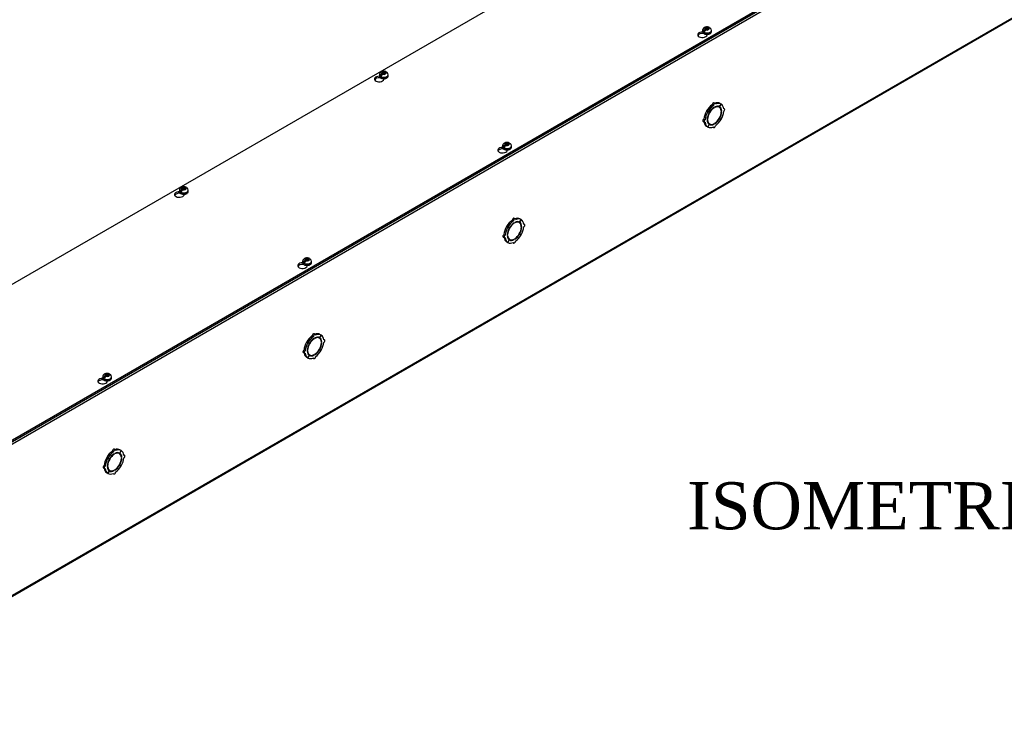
# Model space of a CAD drawing. Header units: inches. Extents: x 1 to 299, y -2 to 199.
# Tile 11 of 14: x 205 to 247, y 140 to 169. Entities that reach past the tile are written whole.
import ezdxf
from ezdxf.enums import TextEntityAlignment as Align

# ---------------------------------------------------------------- set-up
doc = ezdxf.new("R2010")
doc.units = ezdxf.units.IN
doc.header["$MEASUREMENT"] = 0
for name, color, linetype in [('COM56318-1', 7, 'Continuous'), ('COM70724-6', 7, 'Continuous'), ('Default', 7, 'Continuous'), ('SCS19515', 7, 'Continuous')]:
    doc.layers.add(name, color=color, linetype=linetype)
doc.styles.add('SEACAD_Times_New_Roman', font='times.ttf')

# ---------------------------------------------------------------- blocks, each defined once
blk = doc.blocks.new('SE2')
at = {"layer": 'COM56318-1', "color": 7, "linetype": 'Continuous'}
for p, q in [((232.869, 174.031), (190.487, 149.562)), ((196.202, 146.263), (238.584, 170.732)), ((196.202, 146.199), (238.584, 170.668)), ((233.953, 168.377), (233.953, 168.403)), ((233.953, 168.377), (233.968, 168.386)), ((234.129, 168.31), (234.129, 168.339)), ((220.239, 166.497), (220.239, 166.523)), ((220.239, 166.497), (220.255, 166.506)), ((220.416, 166.43), (220.416, 166.459)), ((225.467, 163.478), (225.467, 163.504)), ((225.467, 163.478), (225.483, 163.487)), ((225.644, 163.411), (225.644, 163.44)), ((211.754, 161.598), (211.754, 161.624)), ((211.754, 161.598), (211.77, 161.607)), ((211.931, 161.531), (211.931, 161.56)), ((216.982, 158.579), (216.982, 158.605)), ((216.982, 158.579), (216.998, 158.588)), ((217.159, 158.512), (217.159, 158.541)), ((208.497, 153.68), (208.497, 153.706)), ((208.497, 153.68), (208.513, 153.689)), ((208.674, 153.613), (208.674, 153.642))]:
    blk.add_line(p, q, dxfattribs=at)
for centre, major_axis, start_param, end_param in [((233.928, 168.325), (0.203, 0), 1.538803, 6.405229), ((233.928, 168.261), (-0.203, 0), 4.590345, 6.008059), ((220.214, 166.444), (0.203, 0), 1.538803, 6.405229), ((220.214, 166.381), (-0.203, 0), 4.590345, 6.008059), ((225.443, 163.426), (0.203, 0), 1.538803, 6.405229), ((225.443, 163.362), (-0.203, 0), 4.590345, 6.008059), ((211.729, 161.545), (0.203, 0), 1.538803, 6.405229), ((211.729, 161.482), (-0.203, 0), 4.590345, 6.008059), ((216.957, 158.527), (0.203, 0), 1.538803, 6.405229), ((216.957, 158.463), (-0.203, 0), 4.590345, 6.008059), ((208.472, 153.628), (0.203, 0), 1.538803, 6.405229), ((208.472, 153.564), (-0.203, 0), 4.590345, 6.008059)]:
    blk.add_ellipse(centre, major_axis=major_axis, ratio=0.57735, start_param=start_param, end_param=end_param, dxfattribs=at)
at = {"layer": 'COM70724-6', "color": 7, "linetype": 'Continuous'}
for p, q in [((281.055, 195.075), (196.202, 146.085)), ((196.179, 139.621), (281.032, 188.611)), ((196.202, 139.671), (281.055, 188.661)), ((234.154, 165.054), (234.103, 165.084)), ((234.103, 165.084), (234.166, 165.048)), ((234.156, 165.059), (234.105, 165.088)), ((234.168, 165.051), (234.105, 165.088)), ((234.154, 165.054), (234.217, 165.019)), ((234.219, 165.022), (234.156, 165.059)), ((234.217, 165.019), (234.166, 165.048)), ((234.219, 165.022), (234.168, 165.051)), ((234.392, 165.325), (234.341, 165.354)), ((234.422, 165.222), (234.406, 165.232)), ((234.468, 165.405), (234.417, 165.434)), ((234.422, 165.222), (234.422, 165.243)), ((234.451, 165.259), (234.451, 165.239)), ((234.643, 165.251), (234.592, 165.281)), ((234.716, 165.382), (234.654, 165.274)), ((234.656, 165.272), (234.654, 165.274)), ((234.656, 165.272), (234.719, 165.381)), ((234.716, 165.382), (234.666, 165.411)), ((234.719, 165.381), (234.716, 165.382)), ((234.745, 165.089), (234.726, 165.1)), ((234.728, 165.079), (234.745, 165.089)), ((234.745, 165.056), (234.728, 165.046)), ((234.863, 165.176), (234.829, 165.196)), ((233.959, 164.641), (234.01, 164.612)), ((234.041, 164.717), (233.99, 164.746)), ((234.127, 164.732), (234.145, 164.742)), ((234.145, 164.71), (234.127, 164.699)), ((234.145, 164.742), (234.129, 164.752)), ((234.654, 164.766), (234.642, 164.773)), ((234.656, 164.769), (234.644, 164.777)), ((234.654, 164.766), (234.716, 164.73)), ((234.719, 164.734), (234.656, 164.769)), ((234.154, 164.408), (234.103, 164.437)), ((234.217, 164.516), (234.154, 164.408)), ((234.156, 164.406), (234.154, 164.408)), ((234.156, 164.406), (234.219, 164.515)), ((234.179, 164.566), (234.23, 164.537)), ((234.219, 164.515), (234.217, 164.516)), ((234.371, 164.403), (234.405, 164.384)), ((234.422, 164.529), (234.403, 164.54)), ((234.422, 164.529), (234.422, 164.55)), ((234.451, 164.566), (234.451, 164.545)), ((225.907, 160.426), (225.856, 160.455)), ((225.982, 160.506), (225.931, 160.535)), ((226.231, 160.483), (226.169, 160.375)), ((226.171, 160.373), (226.234, 160.482)), ((226.231, 160.483), (226.18, 160.512)), ((226.234, 160.482), (226.231, 160.483)), ((225.669, 160.155), (225.618, 160.185)), ((225.618, 160.185), (225.681, 160.149)), ((225.671, 160.16), (225.62, 160.189)), ((225.682, 160.152), (225.62, 160.189)), ((225.669, 160.155), (225.731, 160.12)), ((225.733, 160.123), (225.671, 160.16)), ((225.731, 160.12), (225.681, 160.149)), ((225.733, 160.123), (225.682, 160.152)), ((225.937, 160.323), (225.92, 160.333)), ((225.937, 160.323), (225.937, 160.344)), ((225.965, 160.36), (225.965, 160.34)), ((226.157, 160.352), (226.106, 160.382)), ((226.171, 160.373), (226.169, 160.375)), ((226.26, 160.19), (226.241, 160.201)), ((226.242, 160.18), (226.26, 160.19)), ((226.26, 160.157), (226.242, 160.147)), ((226.378, 160.277), (226.343, 160.297)), ((225.474, 159.742), (225.525, 159.713)), ((225.556, 159.818), (225.505, 159.847)), ((225.642, 159.833), (225.66, 159.843)), ((225.66, 159.811), (225.642, 159.8)), ((225.66, 159.843), (225.643, 159.853)), ((225.731, 159.617), (225.669, 159.509)), ((225.671, 159.507), (225.733, 159.616)), ((225.694, 159.667), (225.745, 159.638)), ((225.733, 159.616), (225.731, 159.617)), ((225.937, 159.63), (225.918, 159.641)), ((225.937, 159.63), (225.937, 159.651)), ((225.965, 159.667), (225.965, 159.646)), ((226.169, 159.867), (226.156, 159.874)), ((226.171, 159.871), (226.158, 159.878)), ((226.169, 159.867), (226.231, 159.831)), ((226.234, 159.835), (226.171, 159.871)), ((225.669, 159.509), (225.618, 159.538)), ((225.671, 159.507), (225.669, 159.509)), ((225.886, 159.504), (225.92, 159.485)), ((217.422, 155.527), (217.371, 155.556)), ((217.452, 155.424), (217.435, 155.434)), ((217.497, 155.607), (217.446, 155.636)), ((217.452, 155.424), (217.452, 155.445)), ((217.48, 155.461), (217.48, 155.441)), ((217.672, 155.453), (217.621, 155.483)), ((217.746, 155.584), (217.684, 155.476)), ((217.686, 155.474), (217.684, 155.476)), ((217.686, 155.474), (217.748, 155.583)), ((217.746, 155.584), (217.695, 155.613)), ((217.748, 155.583), (217.746, 155.584)), ((217.183, 155.256), (217.132, 155.286)), ((217.132, 155.286), (217.195, 155.25)), ((217.186, 155.261), (217.135, 155.29)), ((217.197, 155.254), (217.135, 155.29)), ((217.183, 155.256), (217.246, 155.221)), ((217.248, 155.224), (217.186, 155.261)), ((217.246, 155.221), (217.195, 155.25)), ((217.248, 155.224), (217.197, 155.254)), ((217.775, 155.291), (217.756, 155.302)), ((217.757, 155.281), (217.775, 155.291)), ((217.775, 155.258), (217.757, 155.248)), ((217.892, 155.379), (217.858, 155.398)), ((216.988, 154.843), (217.039, 154.814)), ((217.071, 154.919), (217.02, 154.948)), ((217.183, 154.61), (217.132, 154.639)), ((217.157, 154.934), (217.175, 154.944)), ((217.175, 154.912), (217.157, 154.901)), ((217.175, 154.944), (217.158, 154.954)), ((217.246, 154.718), (217.183, 154.61)), ((217.186, 154.608), (217.183, 154.61)), ((217.186, 154.608), (217.248, 154.717)), ((217.209, 154.768), (217.26, 154.739)), ((217.248, 154.717), (217.246, 154.718)), ((217.4, 154.605), (217.435, 154.586)), ((217.452, 154.731), (217.432, 154.742)), ((217.452, 154.731), (217.452, 154.752)), ((217.48, 154.768), (217.48, 154.747)), ((217.684, 154.968), (217.671, 154.975)), ((217.686, 154.972), (217.673, 154.979)), ((217.684, 154.968), (217.746, 154.932)), ((217.748, 154.936), (217.686, 154.972)), ((208.936, 150.628), (208.885, 150.658)), ((208.966, 150.525), (208.95, 150.535)), ((209.012, 150.708), (208.961, 150.737)), ((208.966, 150.525), (208.966, 150.546)), ((208.995, 150.562), (208.995, 150.542)), ((209.187, 150.554), (209.136, 150.584)), ((209.261, 150.685), (209.198, 150.577)), ((209.2, 150.576), (209.198, 150.577)), ((209.2, 150.576), (209.263, 150.684)), ((209.261, 150.685), (209.21, 150.714)), ((209.263, 150.684), (209.261, 150.685)), ((209.407, 150.48), (209.373, 150.499)), ((208.585, 150.02), (208.534, 150.049)), ((208.698, 150.357), (208.647, 150.387)), ((208.647, 150.387), (208.71, 150.351)), ((208.701, 150.362), (208.65, 150.391)), ((208.712, 150.355), (208.65, 150.391)), ((208.672, 150.035), (208.689, 150.045)), ((208.689, 150.013), (208.672, 150.002)), ((208.689, 150.045), (208.673, 150.055)), ((208.698, 150.357), (208.761, 150.322)), ((208.763, 150.325), (208.701, 150.362)), ((208.761, 150.322), (208.71, 150.351)), ((208.763, 150.325), (208.712, 150.355)), ((209.198, 150.069), (209.186, 150.076)), ((209.2, 150.073), (209.188, 150.08)), ((209.198, 150.069), (209.261, 150.033)), ((209.263, 150.037), (209.2, 150.073)), ((209.29, 150.392), (209.27, 150.403)), ((209.272, 150.382), (209.29, 150.392)), ((209.29, 150.359), (209.272, 150.349)), ((208.503, 149.944), (208.554, 149.915)), ((208.698, 149.711), (208.647, 149.74)), ((208.761, 149.819), (208.698, 149.711)), ((208.701, 149.709), (208.698, 149.711)), ((208.701, 149.709), (208.763, 149.818)), ((208.723, 149.869), (208.774, 149.84)), ((208.763, 149.818), (208.761, 149.819)), ((208.915, 149.706), (208.949, 149.687)), ((208.966, 149.832), (208.947, 149.843)), ((208.966, 149.832), (208.966, 149.853)), ((208.995, 149.869), (208.995, 149.849))]:
    blk.add_line(p, q, dxfattribs=at)
for centre, major_axis, start_param, end_param in [((234.386, 164.924), (-0.281, -0.487), 4.716752, 5.386446), ((234.436, 164.894), (-0.281, -0.487), 4.716752, 5.386446), ((234.386, 164.924), (0.281, 0.487), 0.896739, 1.566433), ((234.436, 164.894), (-0.206, -0.357), 3.975495, 5.449283), ((234.436, 164.894), (0.281, 0.487), 0.896739, 1.566433), ((234.436, 164.894), (0.219, 0.379), 0.831128, 1.566433), ((234.386, 165.38), (-0.0313, -0.0541), 3.141593, 5.497787), ((234.436, 165.351), (-0.0312, -0.0541), 2.356194, 5.497787), ((234.386, 164.924), (0.281, 0.487), 0.004363, 0.620067), ((234.436, 164.894), (-0.206, -0.357), 2.404698, 3.878487), ((234.436, 164.894), (0.219, 0.379), 0.004363, 0.739668), ((234.436, 164.894), (0.206, 0.357), 3.975495, 5.449283), ((234.436, 164.894), (0.281, 0.487), 0.004363, 0.674057), ((234.386, 164.924), (-0.206, -0.357), 3.141593, 3.271499), ((234.386, 164.924), (0.219, 0.379), 5.920402, 6.166551), ((234.436, 164.894), (0.219, 0.379), 5.543517, 6.278822), ((234.436, 164.894), (0.219, 0.379), 4.716752, 5.452057), ((234.436, 164.894), (0.281, 0.487), 5.609128, 6.278822), ((234.436, 164.894), (0.281, 0.487), 4.716752, 5.386446), ((234.832, 165.122), (-0.0313, -0.0541), 0.785398, 3.926991), ((233.99, 164.695), (0.0312, 0.0541), 0.785398, 3.141593), ((234.041, 164.666), (0.0312, 0.0541), 0.785398, 3.926991), ((234.436, 164.894), (-0.219, -0.379), 4.716752, 5.452057), ((234.436, 164.894), (-0.219, -0.379), 5.543517, 6.278822), ((234.436, 164.894), (0.206, 0.357), 2.404698, 3.878487), ((234.436, 164.894), (-0.219, -0.379), 0.831128, 1.566433), ((234.436, 164.894), (-0.281, -0.487), 0.896739, 1.566433), ((234.386, 164.924), (-0.281, -0.487), 5.663118, 6.278822), ((234.436, 164.894), (-0.281, -0.487), 5.609128, 6.278822), ((234.386, 164.924), (0.206, 0.357), 3.011687, 3.141593), ((234.436, 164.894), (-0.281, -0.487), 0.004363, 0.674057), ((234.386, 164.924), (-0.219, -0.379), 0.116634, 0.362783), ((234.436, 164.894), (-0.219, -0.379), 0.004363, 0.739668), ((234.436, 164.438), (0.0313, 0.0541), 2.356194, 5.497787), ((225.9, 160.025), (0.281, 0.487), 0.896739, 1.566433), ((225.9, 160.481), (-0.0313, -0.0541), 3.141593, 5.497787), ((225.951, 160.452), (-0.0312, -0.0541), 2.356194, 5.497787), ((225.9, 160.025), (0.281, 0.487), 0.004363, 0.620067), ((225.951, 159.995), (0.281, 0.487), 0.004363, 0.674057), ((225.951, 159.995), (0.281, 0.487), 5.609128, 6.278822), ((225.9, 160.025), (-0.281, -0.487), 4.716752, 5.386446), ((225.951, 159.995), (-0.281, -0.487), 4.716752, 5.386446), ((225.951, 159.995), (-0.219, -0.379), 4.716752, 5.452057), ((225.951, 159.995), (-0.206, -0.357), 3.975495, 5.449283), ((225.951, 159.995), (0.281, 0.487), 0.896739, 1.566433), ((225.951, 159.995), (0.219, 0.379), 0.831128, 1.566433), ((225.951, 159.995), (-0.206, -0.357), 2.404698, 3.878487), ((225.951, 159.995), (0.219, 0.379), 0.004363, 0.739668), ((225.951, 159.995), (0.206, 0.357), 3.975495, 5.449283), ((225.9, 160.025), (-0.206, -0.357), 3.141593, 3.271499), ((225.9, 160.025), (0.219, 0.379), 5.920402, 6.166551), ((225.951, 159.995), (0.219, 0.379), 5.543517, 6.278822), ((225.951, 159.995), (0.219, 0.379), 4.716752, 5.452057), ((225.951, 159.995), (0.281, 0.487), 4.716752, 5.386446), ((226.346, 160.223), (-0.0313, -0.0541), 0.785398, 3.926991), ((225.505, 159.796), (0.0313, 0.0541), 0.785398, 3.141593), ((225.9, 160.025), (-0.281, -0.487), 5.663118, 6.278822), ((225.556, 159.767), (0.0312, 0.0541), 0.785398, 3.926991), ((225.951, 159.995), (-0.281, -0.487), 5.609128, 6.278822), ((225.951, 159.995), (-0.219, -0.379), 5.543517, 6.278822), ((225.951, 159.995), (0.206, 0.357), 2.404698, 3.878487), ((225.9, 160.025), (0.206, 0.357), 3.011687, 3.141593), ((225.9, 160.025), (-0.219, -0.379), 0.116634, 0.362783), ((225.951, 159.995), (-0.219, -0.379), 0.004363, 0.739668), ((225.951, 159.995), (-0.219, -0.379), 0.831128, 1.566433), ((225.951, 159.995), (-0.281, -0.487), 0.896739, 1.566433), ((225.951, 159.995), (-0.281, -0.487), 0.004363, 0.674057), ((225.951, 159.539), (0.0312, 0.0541), 2.356194, 5.497787), ((217.415, 155.126), (0.281, 0.487), 0.896739, 1.566433), ((217.466, 155.096), (0.281, 0.487), 0.896739, 1.566433), ((217.466, 155.096), (0.219, 0.379), 0.831128, 1.566433), ((217.415, 155.582), (-0.0313, -0.0541), 3.141593, 5.497787), ((217.466, 155.553), (-0.0312, -0.0541), 2.356194, 5.497787), ((217.415, 155.126), (0.281, 0.487), 0.004363, 0.620067), ((217.466, 155.096), (-0.206, -0.357), 2.404698, 3.878487), ((217.466, 155.096), (0.219, 0.379), 0.004363, 0.739668), ((217.466, 155.096), (0.281, 0.487), 0.004363, 0.674057), ((217.415, 155.126), (-0.206, -0.357), 3.141593, 3.271499), ((217.415, 155.126), (0.219, 0.379), 5.920402, 6.166551), ((217.466, 155.096), (0.219, 0.379), 5.543517, 6.278822), ((217.466, 155.096), (0.281, 0.487), 5.609128, 6.278822), ((217.415, 155.126), (-0.281, -0.487), 4.716752, 5.386446), ((217.466, 155.096), (-0.281, -0.487), 4.716752, 5.386446), ((217.466, 155.096), (-0.219, -0.379), 4.716752, 5.452057), ((217.466, 155.096), (-0.206, -0.357), 3.975495, 5.449283), ((217.466, 155.096), (0.206, 0.357), 3.975495, 5.449283), ((217.466, 155.096), (0.219, 0.379), 4.716752, 5.452057), ((217.466, 155.096), (0.281, 0.487), 4.716752, 5.386446), ((217.861, 155.324), (-0.0313, -0.0541), 0.785398, 3.926991), ((217.02, 154.897), (0.0312, 0.0541), 0.785398, 3.141593), ((217.415, 155.126), (-0.281, -0.487), 5.663118, 6.278822), ((217.071, 154.868), (0.0312, 0.0541), 0.785398, 3.926991), ((217.466, 155.096), (-0.281, -0.487), 5.609128, 6.278822), ((217.466, 155.096), (-0.219, -0.379), 5.543517, 6.278822), ((217.466, 155.096), (0.206, 0.357), 2.404698, 3.878487), ((217.415, 155.126), (0.206, 0.357), 3.011687, 3.141593), ((217.466, 155.096), (-0.281, -0.487), 0.004363, 0.674057), ((217.415, 155.126), (-0.219, -0.379), 0.116634, 0.362783), ((217.466, 155.096), (-0.219, -0.379), 0.004363, 0.739668), ((217.466, 154.64), (0.0313, 0.0541), 2.356194, 5.497787), ((217.466, 155.096), (-0.219, -0.379), 0.831128, 1.566433), ((217.466, 155.096), (-0.281, -0.487), 0.896739, 1.566433), ((208.93, 150.227), (0.281, 0.487), 0.896739, 1.566433), ((208.981, 150.197), (-0.206, -0.357), 3.975495, 5.449283), ((208.981, 150.197), (0.281, 0.487), 0.896739, 1.566433), ((208.981, 150.197), (0.219, 0.379), 0.831128, 1.566433), ((208.93, 150.683), (-0.0313, -0.0541), 3.141593, 5.497787), ((208.981, 150.654), (-0.0312, -0.0541), 2.356194, 5.497787), ((208.93, 150.227), (0.281, 0.487), 0.004363, 0.620067), ((208.981, 150.197), (-0.206, -0.357), 2.404698, 3.878487), ((208.981, 150.197), (0.219, 0.379), 0.004363, 0.739668), ((208.981, 150.197), (0.281, 0.487), 0.004363, 0.674057), ((208.93, 150.227), (-0.206, -0.357), 3.141593, 3.271499), ((208.93, 150.227), (0.219, 0.379), 5.920402, 6.166551), ((208.981, 150.197), (0.219, 0.379), 5.543517, 6.278822), ((208.981, 150.197), (0.281, 0.487), 5.609128, 6.278822), ((209.376, 150.425), (-0.0312, -0.0541), 0.785398, 3.926991), ((208.534, 149.998), (0.0312, 0.0541), 0.785398, 3.141593), ((208.93, 150.227), (-0.281, -0.487), 4.716752, 5.386446), ((208.585, 149.969), (0.0312, 0.0541), 0.785398, 3.926991), ((208.981, 150.197), (-0.281, -0.487), 4.716752, 5.386446), ((208.981, 150.197), (-0.219, -0.379), 4.716752, 5.452057), ((208.981, 150.197), (-0.219, -0.379), 5.543517, 6.278822), ((208.981, 150.197), (0.206, 0.357), 2.404698, 3.878487), ((208.981, 150.197), (0.206, 0.357), 3.975495, 5.449283), ((208.981, 150.197), (-0.219, -0.379), 0.831128, 1.566433), ((208.981, 150.197), (-0.281, -0.487), 0.896739, 1.566433), ((208.981, 150.197), (0.219, 0.379), 4.716752, 5.452057), ((208.981, 150.197), (0.281, 0.487), 4.716752, 5.386446), ((208.93, 150.227), (-0.281, -0.487), 5.663118, 6.278822), ((208.981, 150.197), (-0.281, -0.487), 5.609128, 6.278822), ((208.93, 150.227), (0.206, 0.357), 3.011687, 3.141593), ((208.981, 150.197), (-0.281, -0.487), 0.004363, 0.674057), ((208.93, 150.227), (-0.219, -0.379), 0.116634, 0.362783), ((208.981, 150.197), (-0.219, -0.379), 0.004363, 0.739668), ((208.981, 149.741), (0.0313, 0.0541), 2.356194, 5.497787)]:
    blk.add_ellipse(centre, major_axis=major_axis, ratio=0.57735, start_param=start_param, end_param=end_param, dxfattribs=at)
at = {"layer": 'SCS19515', "color": 7, "linetype": 'Continuous'}
for p, q in [((233.933, 168.505), (233.933, 168.456)), ((234.041, 168.496), (233.969, 168.455)), ((234.064, 168.571), (234.034, 168.553)), ((234.064, 168.611), (234.134, 168.611)), ((234.064, 168.571), (234.064, 168.611)), ((234.064, 168.571), (234.064, 168.52)), ((234.064, 168.55), (234.134, 168.55)), ((234.076, 168.528), (234.107, 168.546)), ((234.176, 168.546), (234.107, 168.546)), ((234.165, 168.629), (234.134, 168.611)), ((234.134, 168.55), (234.134, 168.611)), ((234.176, 168.574), (234.134, 168.55)), ((234.176, 168.586), (234.207, 168.604)), ((234.176, 168.586), (234.176, 168.546)), ((234.308, 168.456), (234.308, 168.505)), ((220.351, 166.73), (220.42, 166.73)), ((220.351, 166.69), (220.351, 166.73)), ((220.451, 166.748), (220.42, 166.73)), ((220.42, 166.669), (220.42, 166.73)), ((220.463, 166.706), (220.494, 166.724)), ((220.219, 166.625), (220.219, 166.576)), ((220.327, 166.615), (220.256, 166.574)), ((220.351, 166.69), (220.32, 166.673)), ((220.351, 166.69), (220.351, 166.639)), ((220.351, 166.669), (220.42, 166.669)), ((220.362, 166.648), (220.393, 166.666)), ((220.463, 166.666), (220.393, 166.666)), ((220.463, 166.694), (220.42, 166.669)), ((220.463, 166.706), (220.463, 166.666)), ((220.594, 166.576), (220.594, 166.625)), ((225.448, 163.606), (225.448, 163.557)), ((225.555, 163.597), (225.484, 163.556)), ((225.579, 163.672), (225.548, 163.654)), ((225.579, 163.712), (225.649, 163.712)), ((225.579, 163.672), (225.579, 163.712)), ((225.579, 163.672), (225.579, 163.621)), ((225.579, 163.651), (225.649, 163.651)), ((225.591, 163.629), (225.621, 163.647)), ((225.691, 163.647), (225.621, 163.647)), ((225.679, 163.73), (225.649, 163.712)), ((225.649, 163.651), (225.649, 163.712)), ((225.691, 163.675), (225.649, 163.651)), ((225.691, 163.687), (225.722, 163.705)), ((225.691, 163.687), (225.691, 163.647)), ((225.823, 163.557), (225.823, 163.606)), ((211.734, 161.726), (211.734, 161.677)), ((211.842, 161.716), (211.77, 161.675)), ((211.865, 161.791), (211.835, 161.774)), ((211.865, 161.832), (211.935, 161.832)), ((211.865, 161.791), (211.865, 161.832)), ((211.865, 161.791), (211.865, 161.74)), ((211.865, 161.77), (211.935, 161.77)), ((211.877, 161.749), (211.908, 161.767)), ((211.977, 161.767), (211.908, 161.767)), ((211.966, 161.849), (211.935, 161.832)), ((211.935, 161.77), (211.935, 161.832)), ((211.977, 161.795), (211.935, 161.77)), ((211.977, 161.807), (212.008, 161.825)), ((211.977, 161.807), (211.977, 161.767)), ((212.109, 161.677), (212.109, 161.726)), ((217.094, 158.813), (217.163, 158.813)), ((217.094, 158.773), (217.094, 158.813)), ((217.194, 158.831), (217.163, 158.813)), ((217.163, 158.752), (217.163, 158.813)), ((217.206, 158.776), (217.163, 158.752)), ((217.206, 158.788), (217.237, 158.806)), ((217.206, 158.788), (217.206, 158.748)), ((216.962, 158.707), (216.962, 158.658)), ((217.07, 158.698), (216.999, 158.657)), ((217.094, 158.773), (217.063, 158.755)), ((217.094, 158.773), (217.094, 158.722)), ((217.094, 158.752), (217.163, 158.752)), ((217.105, 158.73), (217.136, 158.748)), ((217.206, 158.748), (217.136, 158.748)), ((217.337, 158.658), (217.337, 158.707)), ((208.477, 153.808), (208.477, 153.759)), ((208.585, 153.799), (208.513, 153.758)), ((208.608, 153.874), (208.578, 153.856)), ((208.608, 153.914), (208.678, 153.914)), ((208.608, 153.874), (208.608, 153.914)), ((208.608, 153.874), (208.608, 153.823)), ((208.608, 153.853), (208.678, 153.853)), ((208.62, 153.832), (208.651, 153.849)), ((208.72, 153.849), (208.651, 153.849)), ((208.709, 153.932), (208.678, 153.914)), ((208.678, 153.853), (208.678, 153.914)), ((208.72, 153.877), (208.678, 153.853)), ((208.72, 153.889), (208.751, 153.907)), ((208.72, 153.889), (208.72, 153.849)), ((208.852, 153.759), (208.852, 153.808))]:
    blk.add_line(p, q, dxfattribs=at)
for centre, radius, start, end in [((234.111, 168.432), 0.144, 122.6431, 170.9725), ((234.153, 168.407), 0.144, 122.6435, 170.9722), ((234.183, 168.507), 0.123, 358.738, 53.0485), ((220.47, 166.627), 0.123, 358.738, 53.0485), ((220.397, 166.552), 0.144, 122.6431, 170.9725), ((220.44, 166.527), 0.144, 122.6435, 170.9722), ((225.626, 163.533), 0.144, 122.6431, 170.9725), ((225.668, 163.509), 0.144, 122.6435, 170.9722), ((225.698, 163.608), 0.123, 358.738, 53.0485), ((211.912, 161.653), 0.144, 122.6431, 170.9725), ((211.955, 161.628), 0.144, 122.6435, 170.9722), ((211.985, 161.728), 0.123, 358.738, 53.0485), ((217.213, 158.709), 0.123, 358.738, 53.0485), ((217.14, 158.634), 0.144, 122.6431, 170.9725), ((217.183, 158.61), 0.144, 122.6435, 170.9722), ((208.655, 153.735), 0.144, 122.6431, 170.9725), ((208.698, 153.711), 0.144, 122.6435, 170.9722), ((208.728, 153.81), 0.123, 358.738, 53.0485)]:
    blk.add_arc(centre, radius, start, end, dxfattribs=at)
for centre, major_axis, start_param, end_param in [((234.12, 168.505), (0.187, 0), 3.141093, 6.278965), ((234.12, 168.456), (-0.187, 0), 0, 3.141593), ((234.12, 168.517), (-0.186, 0), 0.623612, 0.947184), ((234.12, 168.579), (0.0975, 0), 1.098165, 3.614224), ((234.12, 168.579), (-0.0975, 0), 1.098165, 3.614224), ((234.12, 168.456), (-0.187, 0), 3.141593, 3.167603), ((220.407, 166.698), (0.0975, 0), 1.098165, 3.614224), ((220.407, 166.698), (-0.0975, 0), 1.098165, 3.614224), ((220.407, 166.625), (0.188, 0), 3.141093, 6.278965), ((220.407, 166.576), (-0.188, 0), 0, 3.141593), ((220.407, 166.637), (-0.186, 0), 0.623612, 0.947184), ((220.407, 166.576), (-0.188, 0), 3.141593, 3.167603), ((225.635, 163.606), (0.188, 0), 3.141093, 6.278965), ((225.635, 163.557), (-0.188, 0), 0, 3.141593), ((225.635, 163.618), (-0.186, 0), 0.623612, 0.947184), ((225.635, 163.68), (0.0975, 0), 1.098165, 3.614224), ((225.635, 163.68), (-0.0975, 0), 1.098165, 3.614224), ((225.635, 163.557), (-0.188, 0), 3.141593, 3.167603), ((211.921, 161.726), (0.187, 0), 3.141093, 6.278965), ((211.921, 161.799), (0.0975, 0), 1.098165, 3.614224), ((211.921, 161.799), (-0.0975, 0), 1.098165, 3.614224), ((211.921, 161.677), (-0.187, 0), 0, 3.141593), ((211.921, 161.738), (-0.186, 0), 0.623612, 0.947184), ((211.921, 161.677), (-0.187, 0), 3.141593, 3.167603), ((217.15, 158.781), (0.0975, 0), 1.098165, 3.614224), ((217.15, 158.781), (-0.0975, 0), 1.098165, 3.614224), ((217.15, 158.707), (0.187, 0), 3.141093, 6.278965), ((217.15, 158.658), (-0.188, 0), 0, 3.141593), ((217.15, 158.719), (-0.186, 0), 0.623612, 0.947184), ((217.15, 158.658), (-0.188, 0), 3.141593, 3.167603), ((208.664, 153.808), (0.188, 0), 3.141093, 6.278965), ((208.664, 153.882), (0.0975, 0), 1.098165, 3.614224), ((208.664, 153.882), (-0.0975, 0), 1.098165, 3.614224), ((208.664, 153.759), (-0.188, 0), 3.141593, 3.167603), ((208.664, 153.759), (-0.188, 0), 0, 3.141593), ((208.664, 153.82), (-0.186, 0), 0.623612, 0.947184)]:
    blk.add_ellipse(centre, major_axis=major_axis, ratio=0.57735, start_param=start_param, end_param=end_param, dxfattribs=at)
for points, knots in [([(234.207, 168.635), (234.197, 168.639), (234.178, 168.646), (234.141, 168.652), (234.101, 168.652), (234.06, 168.645), (234.023, 168.633), (233.992, 168.615), (233.966, 168.592), (233.947, 168.566), (233.936, 168.538), (233.932, 168.516), (233.933, 168.506), (233.933, 168.505)], [0, 0, 0, 0, 0.080213, 0.188324, 0.297257, 0.40807, 0.522418, 0.626229, 0.72386, 0.816472, 0.906433, 0.995466, 1, 1, 1, 1]), ([(233.934, 168.457), (233.934, 168.45), (233.934, 168.437), (233.943, 168.414), (233.96, 168.392), (233.984, 168.373), (234.014, 168.357), (234.049, 168.345), (234.088, 168.338), (234.128, 168.336), (234.168, 168.34), (234.206, 168.349), (234.24, 168.363), (234.269, 168.381), (234.291, 168.403), (234.303, 168.427), (234.309, 168.447), (234.307, 168.457), (234.307, 168.46)], [0, 0, 0, 0, 0.042882, 0.104953, 0.167899, 0.233818, 0.302298, 0.371658, 0.440855, 0.509877, 0.578936, 0.64825, 0.718091, 0.788712, 0.859891, 0.921486, 0.981041, 1, 1, 1, 1]), ([(234.229, 168.605), (234.228, 168.609), (234.227, 168.612), (234.225, 168.619), (234.223, 168.622), (234.219, 168.627), (234.217, 168.63), (234.212, 168.633), (234.21, 168.635), (234.204, 168.637), (234.201, 168.638), (234.194, 168.638), (234.191, 168.638), (234.183, 168.637), (234.18, 168.636), (234.172, 168.633), (234.169, 168.631), (234.165, 168.629)], [0, 0, 0, 0, 0.125, 0.125, 0.25, 0.25, 0.375, 0.375, 0.5, 0.5, 0.625, 0.625, 0.75, 0.75, 0.875, 0.875, 1, 1, 1, 1]), ([(234.207, 168.604), (234.211, 168.606), (234.215, 168.608), (234.222, 168.611), (234.226, 168.612), (234.233, 168.613), (234.236, 168.614), (234.243, 168.613), (234.246, 168.612), (234.252, 168.61), (234.255, 168.609), (234.258, 168.607), (234.258, 168.606), (234.258, 168.606)], [0, 0, 0, 0, 0.125, 0.125, 0.25, 0.25, 0.375, 0.375, 0.5, 0.5, 0.625, 0.625, 0.6404193, 0.6404193, 0.6404193, 0.6404193]), ([(220.493, 166.755), (220.483, 166.759), (220.464, 166.766), (220.427, 166.771), (220.387, 166.771), (220.347, 166.765), (220.31, 166.752), (220.278, 166.734), (220.253, 166.712), (220.234, 166.686), (220.223, 166.657), (220.218, 166.635), (220.219, 166.625), (220.219, 166.625)], [0, 0, 0, 0, 0.080213, 0.188324, 0.297257, 0.40807, 0.522418, 0.626229, 0.72386, 0.816472, 0.906433, 0.995466, 1, 1, 1, 1]), ([(220.515, 166.724), (220.515, 166.728), (220.514, 166.732), (220.511, 166.739), (220.51, 166.742), (220.506, 166.747), (220.504, 166.749), (220.499, 166.753), (220.496, 166.754), (220.49, 166.757), (220.487, 166.757), (220.48, 166.758), (220.477, 166.757), (220.47, 166.756), (220.466, 166.755), (220.459, 166.752), (220.455, 166.75), (220.451, 166.748)], [0, 0, 0, 0, 0.125, 0.125, 0.25, 0.25, 0.375, 0.375, 0.5, 0.5, 0.625, 0.625, 0.75, 0.75, 0.875, 0.875, 1, 1, 1, 1]), ([(220.494, 166.724), (220.497, 166.726), (220.501, 166.728), (220.509, 166.731), (220.512, 166.732), (220.519, 166.733), (220.523, 166.733), (220.529, 166.733), (220.533, 166.732), (220.538, 166.73), (220.541, 166.728), (220.544, 166.726), (220.544, 166.726), (220.545, 166.726)], [0, 0, 0, 0, 0.125, 0.125, 0.25, 0.25, 0.375, 0.375, 0.5, 0.5, 0.625, 0.625, 0.6404193, 0.6404193, 0.6404193, 0.6404193]), ([(220.22, 166.576), (220.22, 166.57), (220.22, 166.556), (220.229, 166.534), (220.246, 166.512), (220.27, 166.492), (220.3, 166.476), (220.336, 166.464), (220.374, 166.458), (220.414, 166.456), (220.454, 166.46), (220.492, 166.468), (220.526, 166.482), (220.555, 166.501), (220.577, 166.523), (220.59, 166.546), (220.595, 166.566), (220.594, 166.576), (220.593, 166.579)], [0, 0, 0, 0, 0.042882, 0.104953, 0.167899, 0.233818, 0.302298, 0.371658, 0.440855, 0.509877, 0.578936, 0.64825, 0.718091, 0.788712, 0.859891, 0.921486, 0.981041, 1, 1, 1, 1]), ([(225.721, 163.736), (225.712, 163.74), (225.692, 163.747), (225.656, 163.753), (225.615, 163.753), (225.575, 163.746), (225.538, 163.734), (225.506, 163.716), (225.481, 163.693), (225.462, 163.667), (225.451, 163.639), (225.446, 163.617), (225.448, 163.607), (225.448, 163.606)], [0, 0, 0, 0, 0.080213, 0.188324, 0.297257, 0.40807, 0.522418, 0.626229, 0.72386, 0.816472, 0.906433, 0.995466, 1, 1, 1, 1]), ([(225.449, 163.558), (225.448, 163.551), (225.448, 163.538), (225.458, 163.515), (225.475, 163.493), (225.498, 163.474), (225.529, 163.458), (225.564, 163.446), (225.603, 163.439), (225.643, 163.438), (225.683, 163.441), (225.72, 163.45), (225.755, 163.464), (225.784, 163.482), (225.805, 163.504), (225.818, 163.528), (225.823, 163.548), (225.822, 163.558), (225.822, 163.561)], [0, 0, 0, 0, 0.042882, 0.104953, 0.167899, 0.233818, 0.302298, 0.371658, 0.440855, 0.509877, 0.578936, 0.64825, 0.718091, 0.788712, 0.859891, 0.921486, 0.981041, 1, 1, 1, 1]), ([(225.744, 163.706), (225.743, 163.71), (225.742, 163.713), (225.74, 163.72), (225.738, 163.723), (225.734, 163.728), (225.732, 163.731), (225.727, 163.734), (225.724, 163.736), (225.718, 163.738), (225.715, 163.739), (225.709, 163.739), (225.705, 163.739), (225.698, 163.738), (225.694, 163.737), (225.687, 163.734), (225.683, 163.732), (225.679, 163.73)], [0, 0, 0, 0, 0.125, 0.125, 0.25, 0.25, 0.375, 0.375, 0.5, 0.5, 0.625, 0.625, 0.75, 0.75, 0.875, 0.875, 1, 1, 1, 1]), ([(225.722, 163.705), (225.726, 163.707), (225.729, 163.709), (225.737, 163.712), (225.741, 163.713), (225.748, 163.714), (225.751, 163.715), (225.758, 163.714), (225.761, 163.714), (225.767, 163.711), (225.769, 163.71), (225.772, 163.708), (225.773, 163.708), (225.773, 163.707)], [0, 0, 0, 0, 0.125, 0.125, 0.25, 0.25, 0.375, 0.375, 0.5, 0.5, 0.625, 0.625, 0.6404193, 0.6404193, 0.6404193, 0.6404193]), ([(212.008, 161.856), (211.998, 161.86), (211.979, 161.867), (211.942, 161.872), (211.902, 161.872), (211.861, 161.866), (211.824, 161.853), (211.793, 161.835), (211.768, 161.813), (211.749, 161.787), (211.737, 161.758), (211.733, 161.736), (211.734, 161.726), (211.734, 161.726)], [0, 0, 0, 0, 0.080213, 0.188324, 0.297257, 0.40807, 0.522418, 0.626229, 0.72386, 0.816472, 0.906433, 0.995466, 1, 1, 1, 1]), ([(212.03, 161.825), (212.03, 161.829), (212.029, 161.833), (212.026, 161.84), (212.024, 161.843), (212.021, 161.848), (212.018, 161.85), (212.013, 161.854), (212.011, 161.855), (212.005, 161.858), (212.002, 161.858), (211.995, 161.859), (211.992, 161.858), (211.985, 161.857), (211.981, 161.856), (211.973, 161.853), (211.97, 161.852), (211.966, 161.849)], [0, 0, 0, 0, 0.125, 0.125, 0.25, 0.25, 0.375, 0.375, 0.5, 0.5, 0.625, 0.625, 0.75, 0.75, 0.875, 0.875, 1, 1, 1, 1]), ([(212.008, 161.825), (212.012, 161.827), (212.016, 161.829), (212.023, 161.832), (212.027, 161.833), (212.034, 161.834), (212.038, 161.834), (212.044, 161.834), (212.047, 161.833), (212.053, 161.831), (212.056, 161.829), (212.059, 161.827), (212.059, 161.827), (212.059, 161.827)], [0, 0, 0, 0, 0.125, 0.125, 0.25, 0.25, 0.375, 0.375, 0.5, 0.5, 0.625, 0.625, 0.6404193, 0.6404193, 0.6404193, 0.6404193]), ([(211.735, 161.678), (211.735, 161.671), (211.735, 161.657), (211.744, 161.635), (211.761, 161.613), (211.785, 161.593), (211.815, 161.577), (211.85, 161.566), (211.889, 161.559), (211.929, 161.557), (211.969, 161.561), (212.007, 161.569), (212.041, 161.583), (212.07, 161.602), (212.092, 161.624), (212.104, 161.647), (212.11, 161.667), (212.108, 161.677), (212.108, 161.68)], [0, 0, 0, 0, 0.042882, 0.104953, 0.167899, 0.233818, 0.302298, 0.371658, 0.440855, 0.509877, 0.578936, 0.64825, 0.718091, 0.788712, 0.859891, 0.921486, 0.981041, 1, 1, 1, 1]), ([(217.236, 158.837), (217.226, 158.841), (217.207, 158.848), (217.17, 158.854), (217.13, 158.854), (217.09, 158.847), (217.053, 158.835), (217.021, 158.817), (216.996, 158.794), (216.977, 158.768), (216.966, 158.74), (216.961, 158.718), (216.962, 158.708), (216.962, 158.707)], [0, 0, 0, 0, 0.080213, 0.188324, 0.297257, 0.40807, 0.522418, 0.626229, 0.72386, 0.816472, 0.906433, 0.995466, 1, 1, 1, 1]), ([(217.259, 158.807), (217.258, 158.811), (217.257, 158.814), (217.254, 158.821), (217.253, 158.824), (217.249, 158.829), (217.247, 158.832), (217.242, 158.835), (217.239, 158.837), (217.233, 158.839), (217.23, 158.84), (217.223, 158.84), (217.22, 158.84), (217.213, 158.839), (217.209, 158.838), (217.202, 158.835), (217.198, 158.833), (217.194, 158.831)], [0, 0, 0, 0, 0.125, 0.125, 0.25, 0.25, 0.375, 0.375, 0.5, 0.5, 0.625, 0.625, 0.75, 0.75, 0.875, 0.875, 1, 1, 1, 1]), ([(217.237, 158.806), (217.24, 158.808), (217.244, 158.81), (217.252, 158.813), (217.255, 158.814), (217.262, 158.815), (217.266, 158.816), (217.273, 158.815), (217.276, 158.815), (217.281, 158.812), (217.284, 158.811), (217.287, 158.809), (217.287, 158.809), (217.288, 158.808)], [0, 0, 0, 0, 0.125, 0.125, 0.25, 0.25, 0.375, 0.375, 0.5, 0.5, 0.625, 0.625, 0.6404193, 0.6404193, 0.6404193, 0.6404193]), ([(216.963, 158.659), (216.963, 158.652), (216.963, 158.639), (216.973, 158.616), (216.989, 158.594), (217.013, 158.575), (217.043, 158.559), (217.079, 158.547), (217.117, 158.54), (217.158, 158.539), (217.197, 158.542), (217.235, 158.551), (217.269, 158.565), (217.298, 158.583), (217.32, 158.605), (217.333, 158.629), (217.338, 158.649), (217.337, 158.659), (217.336, 158.662)], [0, 0, 0, 0, 0.042882, 0.104953, 0.167899, 0.233818, 0.302298, 0.371658, 0.440855, 0.509877, 0.578936, 0.64825, 0.718091, 0.788712, 0.859891, 0.921486, 0.981041, 1, 1, 1, 1]), ([(208.751, 153.938), (208.741, 153.942), (208.722, 153.949), (208.685, 153.955), (208.645, 153.955), (208.605, 153.948), (208.567, 153.936), (208.536, 153.918), (208.511, 153.896), (208.492, 153.869), (208.481, 153.841), (208.476, 153.819), (208.477, 153.809), (208.477, 153.808)], [0, 0, 0, 0, 0.080213, 0.188324, 0.297257, 0.40807, 0.522418, 0.626229, 0.72386, 0.816472, 0.906433, 0.995466, 1, 1, 1, 1]), ([(208.478, 153.76), (208.478, 153.753), (208.478, 153.74), (208.487, 153.717), (208.504, 153.695), (208.528, 153.676), (208.558, 153.66), (208.593, 153.648), (208.632, 153.641), (208.672, 153.64), (208.712, 153.643), (208.75, 153.652), (208.784, 153.666), (208.813, 153.684), (208.835, 153.706), (208.848, 153.73), (208.853, 153.75), (208.851, 153.76), (208.851, 153.763)], [0, 0, 0, 0, 0.042882, 0.104953, 0.167899, 0.233818, 0.302298, 0.371658, 0.440855, 0.509877, 0.578936, 0.64825, 0.718091, 0.788712, 0.859891, 0.921486, 0.981041, 1, 1, 1, 1]), ([(208.773, 153.908), (208.773, 153.912), (208.772, 153.915), (208.769, 153.922), (208.767, 153.925), (208.764, 153.93), (208.761, 153.933), (208.756, 153.936), (208.754, 153.938), (208.748, 153.94), (208.745, 153.941), (208.738, 153.941), (208.735, 153.941), (208.728, 153.94), (208.724, 153.939), (208.716, 153.936), (208.713, 153.934), (208.709, 153.932)], [0, 0, 0, 0, 0.125, 0.125, 0.25, 0.25, 0.375, 0.375, 0.5, 0.5, 0.625, 0.625, 0.75, 0.75, 0.875, 0.875, 1, 1, 1, 1]), ([(208.751, 153.907), (208.755, 153.909), (208.759, 153.911), (208.766, 153.914), (208.77, 153.915), (208.777, 153.916), (208.781, 153.917), (208.787, 153.916), (208.79, 153.916), (208.796, 153.913), (208.799, 153.912), (208.802, 153.91), (208.802, 153.91), (208.802, 153.909)], [0, 0, 0, 0, 0.125, 0.125, 0.25, 0.25, 0.375, 0.375, 0.5, 0.5, 0.625, 0.625, 0.6404193, 0.6404193, 0.6404193, 0.6404193])]:
    blk.add_open_spline(points, degree=3, knots=knots, dxfattribs=at)

msp = doc.modelspace()

# ---------------------------------------------------------------- block references
at = {"layer": 'Default'}
msp.add_blockref('SE2', (0, 0), dxfattribs=at)

# ---------------------------------------------------------------- texts
at = {"layer": 'Default', "color": 7, "linetype": 'Continuous', "style": 'SEACAD_Times_New_Roman'}
msp.add_text('ISOMETRIC VIEWS', height=2, dxfattribs=at).set_placement((233.283, 149.342), align=Align.TOP_LEFT)

doc.saveas('drawing.dxf')
